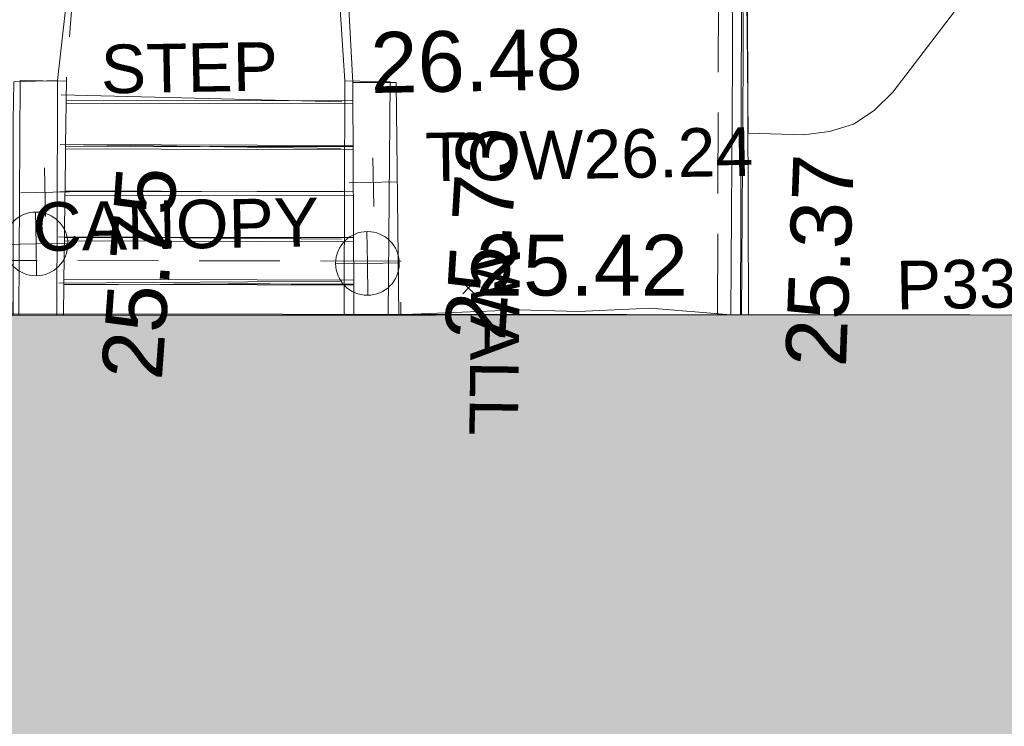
# Model space of a CAD drawing. Header units: millimetres. Extents: x -287732 to 520720, y -88450 to 287754.
# Tile 151 of 256: x -200618 to -194533, y 148919 to 153282. Entities that reach past the tile are written whole.
import ezdxf

# ---------------------------------------------------------------- set-up
doc = ezdxf.new("R2010")
doc.units = ezdxf.units.MM
doc.linetypes.add('IMPORT-DASHED _2_', pattern=[750, 500, -250])
doc.linetypes.add('IMPORT-UG_ELEC_STREET LIGHTING_QLB2 _2_', pattern=[2700, 1500, -300.0000000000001, 0, -250, 150, -300.0000000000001, 0, -200])
for name, color, linetype, lineweight, true_color in [('00_TOPO_FOOTPATH', 7, 'Continuous', 9, 0xa50000), ('00_TOPO_KERB_BOTTOM', 1, 'Continuous', 9, 0xff0000), ('00_TOPO_KERB_TOP', 7, 'Continuous', 9, 0xa500a5), ('00_TOPO_STEPS', 7, 'Continuous', 9, 0x666666), ('00_TOPO_TOP_OF_WALL', 7, 'Continuous', 9, 0x666666), ('00_TOPO_WALL', 7, 'Continuous', 9, 0x7c00a5), ('00_UAV_BUILDING_OUTLINE', 5, 'Continuous', 9, 0x0000ff), ('00_UAV_FORM_LINES', 7, 'Continuous', 9, 0x666666), ('12333-PUM-2D-U-0001-C01 - Rev2_REVIT IMPORT_dwg', 7, 'Continuous', 9, 0x767676), ('A_RHA_Line', 7, 'Continuous', 9, 0x00a600), ('BUILDING_CANOPY', 7, 'IMPORT-DASHED _2_', 9, 0x0000a5), ('BUILDING_CANOPY_TXT', 7, 'Continuous', 9, 0x0000a5), ('CONTOURS_INDEX', 4, 'Continuous', 9, 0x00ffff), ('CONTOURS_MINOR', 7, 'Continuous', 9, 0x00a5a5), ('KERB_BOTTOM', 7, 'Continuous', 9, 0x0000a5), ('KERB_TOP', 2, 'Continuous', 9, 0xffff00), ('TOP_OF_WALL_LEVEL', 7, 'Continuous', 9, 0xa500a5), ('TOP_OF_WALL_LEVEL_TXT', 7, 'Continuous', 9, 0xa500a5), ('WALL', 7, 'Continuous', 9, 0xa50000)]:
    doc.layers.add(name, color=color, linetype=linetype, lineweight=lineweight, true_color=true_color)
for name, color, linetype, lineweight in [('A_RHA_Detail', 7, 'Continuous', 9), ('CHANGE_OF_SURFACE', 7, 'IMPORT-DASHED _2_', 9), ('GEN-TEXT', 7, 'Continuous', 9), ('PARAPET', 7, 'Continuous', 9), ('PARAPET_LVL', 7, 'Continuous', 9), ('STEPS', 7, 'Continuous', 9), ('STEPS_TXT', 7, 'Continuous', 9), ('WALL_TXT', 7, 'Continuous', 9)]:
    doc.layers.add(name, color=color, linetype=linetype, lineweight=lineweight)
doc.styles.add('Arial_3', font='arial.ttf', dxfattribs={"height": 299.9999999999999})
doc.styles.add('Swis721 Lt BT_2', font='swissl.ttf', dxfattribs={"height": 375})

# ---------------------------------------------------------------- blocks, each defined once
blk = doc.blocks.new('12333-PUM-2D-U-0001-C01 - Rev2_REVIT IMPORT_dwg_TOW-2077202-Site Location Plan Proposed')
at = {"layer": '00_TOPO_TOP_OF_WALL', "color": 254, "true_color": 0xcccccc, "flags": 128}
for points in [[(0, 525.0554400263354), (0, 0), (-525.0554401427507, 0)], [(525.0554401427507, 0), (0, 0), (0, -525.0554400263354)]]:
    blk.add_lwpolyline(points, dxfattribs=at)
at = {"layer": '00_TOPO_TOP_OF_WALL', "color": 254, "true_color": 0xcccccc}
blk.add_circle((0, 0), 525.0554401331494, dxfattribs=at)
blk = doc.blocks.new('12333-PUM-2D-U-0001-C01 - Rev2_REVIT IMPORT_dwg_MGS62954_T2_Galway_ITM_3d_Rev1-2077680-Site Location Plan Proposed')
at = {"layer": '00_TOPO_FOOTPATH', "color": 254, "true_color": 0xcccccc, "flags": 128}
for points in [[(533704650.4005389, 725716422.4871479), (533704517.3276364, 725713661.0607977), (533704273.8743547, 725711803.2614447)], [(533706050.0000001, 725711770), (533705924.3829188, 725714428.0034183), (533705857.1707754, 725716170.5208727), (533705861.6885859, 725716405.4705889)]]:
    blk.add_lwpolyline(points, dxfattribs=at)
at = {"layer": '00_TOPO_KERB_BOTTOM', "color": 254, "true_color": 0xcccccc, "flags": 128}
blk.add_lwpolyline([(533705861.6885859, 725716405.470589), (533707304.0440199, 725716378.6718005), (533708590.7800167, 725716360.1848607), (533708555.5835136, 725714859.0295606), (533708514.4011252, 725711845.6693321), (533708476.6124231, 725710281.9124296)], dxfattribs=at)
at = {"layer": '00_TOPO_KERB_TOP', "color": 254, "true_color": 0xcccccc, "flags": 128}
blk.add_lwpolyline([(533705898.5171807, 725716338.667098), (533707302.9474725, 725716312.4342701), (533708522.9848072, 725716294.9056108), (533708489.3476765, 725714860.2586324), (533708448.1661507, 725711846.9615222), (533708410.3345385, 725710283.0435861)], dxfattribs=at)
at = {"layer": '00_TOPO_STEPS', "color": 254, "true_color": 0xcccccc}
for p, q in [((533704296.5790434, 725711713.4926363), (533706028.3986941, 725711641.1431454)), ((533704283.4519864, 725711406.7654427), (533706015.9609593, 725711353.4136878)), ((533704277.6531931, 725711115.8469036), (533706027.4521783, 725711088.8216527)), ((533704263.6858934, 725710838.7823092), (533706013.1139148, 725710793.7439816)), ((533704260.2472104, 725710551.8720144), (533706010.1692142, 725710534.5563143))]:
    blk.add_line(p, q, dxfattribs=at)
at = {"layer": '00_TOPO_WALL', "color": 254, "true_color": 0xcccccc, "flags": 128}
for points in [[(533703976.5195053, 725710358.7149681), (533703996.5150301, 725711561.0763506), (533704004.1055449, 725711800.4442886), (533704273.8743549, 725711803.2614448), (533704257.7855091, 725710886.7493263), (533704246.9919751, 725710468.5225486), (533704245.7779196, 725710354.1195674)], [(533706021.1771797, 725710323.8190442), (533706024.1194569, 725710469.5259327), (533706035.7425235, 725711045.121222), (533706050.0000002, 725711770), (533706330.0000003, 725711760.0000002), (533706293.6510338, 725710319.168766)]]:
    blk.add_lwpolyline(points, dxfattribs=at)
at = {"layer": '00_UAV_FORM_LINES', "color": 254, "true_color": 0xcccccc, "flags": 128}
blk.add_lwpolyline([(533706293.6510412, 725710319.1687661), (533707104.4120003, 725710337.8910003), (533707467.4120001, 725710320.8910002), (533707914.4120002, 725710333.8910003), (533708410.334534, 725710283.0435863)], dxfattribs=at)
at = {"xscale": 0.375, "yscale": 0.375, "zscale": 0.375}
for p in [(533704124.6656693, 725710796.638907), (533706170.1892509, 725710640.4989406)]:
    blk.add_blockref('12333-PUM-2D-U-0001-C01 - Rev2_REVIT IMPORT_dwg_TOW-2077202-Site Location Plan Proposed', p, dxfattribs=at)
at = {"layer": '00_TOPO_KERB_TOP', "color": 251, "true_color": 0x666666, "insert": (533708740.937989, 725709966.2680125), "char_height": 375, "width": 1495.902363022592, "attachment_point": 1, "rotation": 86.80047298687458, "line_spacing_factor": 1.005061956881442, "style": 'Swis721 Lt BT_2'}
blk.add_mtext('25.37', dxfattribs=at)
at = {"layer": '00_TOPO_TOP_OF_WALL', "insert": (533706210.3122213, 725712066.951282), "char_height": 375, "width": 1495.902363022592, "attachment_point": 1, "line_spacing_factor": 1.005061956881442, "style": 'Swis721 Lt BT_2'}
blk.add_mtext('26.48', dxfattribs=at)
at = {"layer": '00_TOPO_WALL', "color": 251, "true_color": 0x666666, "char_height": 375, "width": 1495.902363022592, "attachment_point": 1, "line_spacing_factor": 1.005061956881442, "style": 'Swis721 Lt BT_2'}
for s, insert, rotation in [('25.73', (533706637.9445722, 725710172.9405712), 85.42325911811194), ('25.75', (533704512.9896981, 725709970.0321244), 84.82468429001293)]:
    blk.add_mtext(s, dxfattribs=dict(at, insert=insert, rotation=rotation))
at = {"layer": '00_UAV_BUILDING_OUTLINE', "color": 251, "true_color": 0x666666, "insert": (533706843.0337496, 725710805.0942454), "char_height": 375, "width": 1495.902363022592, "attachment_point": 1, "rotation": 359.02223483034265, "line_spacing_factor": 1.005061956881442, "style": 'Swis721 Lt BT_2'}
blk.add_mtext('25.42', dxfattribs=at)
blk = doc.blocks.new('12333-PUM-2D-U-0001-C01 - Rev2_REVIT IMPORT_dwg_SPOT-2077700-Site Location Plan Proposed')
at = {"layer": 'TOP_OF_WALL_LEVEL', "color": 254, "true_color": 0xe1aae1}
for p, q in [((0, 500.0000000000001), (0, -500.0000000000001)), ((-500.0000000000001, 0), (500.0000000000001, 0))]:
    blk.add_line(p, q, dxfattribs=at)
blk = doc.blocks.new('12333-PUM-2D-U-0001-C01 - Rev2_REVIT IMPORT_dwg-1620468-Site Location Plan Proposed')
at = {"layer": 'BUILDING_CANOPY', "color": 9, "true_color": 0xaaaae1, "flags": 128}
blk.add_lwpolyline([(62886.87393059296, 94504.52938491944), (62888.66212451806, 94842.49804052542), (65296.9193998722, 94797.3149772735), (65291.62055688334, 94463.48786681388)], dxfattribs=at)
at = {"layer": 'CHANGE_OF_SURFACE', "color": 253, "true_color": 0xaaaaaa, "flags": 128}
for points in [[(67248.24985004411, 94430.09431271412), (67288.42141956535, 96377.9355763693), (67330.25402342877, 98851.95111623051), (67370.00547000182, 100312.0109869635), (64847.69594634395, 100398.3793514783), (64855.78587092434, 100540.6357127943)], [(63607.52997361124, 100451.4001532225), (63593.52681867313, 100141.2859128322), (63531.03880188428, 99807.28542001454), (63405.02141660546, 97669.50882703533), (63249.87507425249, 95943.19077790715)], [(65020.04138601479, 95903.7075144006), (64948.44558637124, 97953.62219156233), (64842.16376510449, 100250.4486399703), (64847.69594634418, 100398.3793514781)]]:
    blk.add_lwpolyline(points, dxfattribs=at)
at = {"layer": 'CONTOURS_INDEX', "color": 131, "true_color": 0xaaffff, "flags": 128}
blk.add_lwpolyline([(63212.48969144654, 94686.2702186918), (64227.97541110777, 94675.58813130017), (64357.93998092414, 94672.64039022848), (64487.90639941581, 94669.77853595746), (64617.87559022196, 94667.0455125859), (64747.84663051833, 94664.39837659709), (65003.54865158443, 94659.31724582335)], dxfattribs=at)
at = {"layer": 'CONTOURS_MINOR', "color": 254, "true_color": 0xaae1e1, "flags": 128}
for points in [[(67463.07827986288, 96379.23293525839), (67457.79148326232, 95549.23293553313), (67800.26765097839, 95533.48446020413), (67960.47369262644, 95549.83667715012), (68108.4810008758, 95592.97741204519), (68238.19020902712, 95676.30092368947), (68355.70068401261, 95786.41295328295), (71377.79148353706, 99599.2329353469)], [(63237.7965983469, 95539.23284902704), (64127.7914835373, 95524.23293527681), (65014.79114952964, 95509.28350270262)], [(63221.05070366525, 94979.17571058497), (64858.6289488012, 94950.42333879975), (65007.33628193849, 94949.23656829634)]]:
    blk.add_lwpolyline(points, dxfattribs=at)
at = {"layer": 'GEN-TEXT', "color": 253, "true_color": 0xaaaaaa}
for p, q in [((65675.99481379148, 94588.2884822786), (65746.70549191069, 94658.99916039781)), ((65746.70549191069, 94588.2884822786), (65675.99481379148, 94658.99916039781))]:
    blk.add_line(p, q, dxfattribs=at)
at = {"layer": 'KERB_BOTTOM', "color": 9, "true_color": 0xaaaae1, "flags": 128}
blk.add_lwpolyline([(67439.39934178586, 94426.83198759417), (67467.15708705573, 96380.97728334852), (67502.50185001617, 98862.1796391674), (67547.27188311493, 100469.1881927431), (64854.00095069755, 100566.9753700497)], dxfattribs=at)
at = {"layer": 'KERB_TOP', "color": 51, "true_color": 0xffffaa, "flags": 128}
blk.add_lwpolyline([(67391.07436093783, 94427.65674416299), (67431.24092719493, 96375.25540438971), (67473.06556336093, 98848.79972832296), (67516.65743766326, 100449.917488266), (64855.78587092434, 100540.6357127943), (64854.00095069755, 100566.9753700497)], dxfattribs=at)
at = {"layer": 'PARAPET', "color": 253, "true_color": 0xaaaaaa, "flags": 128}
blk.add_lwpolyline([(58194.11983579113, 94584.62004809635), (58194.35507594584, 94598.27580244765), (68806.05733091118, 94403.50740196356)], dxfattribs=at)
at = {"layer": 'STEPS', "color": 253, "true_color": 0xaaaaaa}
for p, q in [((63245.85691990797, 95808.80582705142), (65018.28797452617, 95771.98246703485)), ((63246.40801711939, 95827.23696797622), (65018.53339851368, 95790.41995841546)), ((63238.17481345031, 95551.88204708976), (65014.86684556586, 95514.97016276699)), ((63237.41199576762, 95526.37003408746), (65014.52713436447, 95489.44935947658)), ((63228.88203256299, 95241.09015089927), (65010.72842325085, 95204.07118170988)), ((63229.66240392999, 95267.18924671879), (65011.07595174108, 95230.17926991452)), ((63220.43710842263, 94958.65435805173), (65006.96758308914, 94921.53807391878)), ((63221.13097808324, 94981.86044010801), (65007.27658905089, 94944.75215161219)), ((63212.61631126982, 94690.46752061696), (65003.48577462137, 94653.26109109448)), ((63213.32930959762, 94720.93797358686), (65003.80221474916, 94683.7397828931))]:
    blk.add_line(p, q, dxfattribs=at)
at = {"layer": 'WALL', "color": 9, "true_color": 0xe1aaaa, "flags": 128}
for points in [[(62930.08459537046, 94503.79191376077), (62963.62141438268, 95953.06159369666), (63249.87507425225, 95943.19077790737), (63246.40801711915, 95827.23696797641), (63245.85691990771, 95808.80582705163), (63238.17481345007, 95551.88204709), (63237.41199576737, 95526.37003408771), (63229.66240392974, 95267.18924671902), (63228.88203256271, 95241.09015089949), (63221.13097808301, 94981.86044010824), (63220.43710842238, 94958.654358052), (63213.32930959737, 94720.93797358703), (63212.61631126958, 94690.46752061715), (63206.8423805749, 94499.06852231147)], [(65001.00314653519, 94468.44779879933), (65003.48577462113, 94653.26109109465), (65003.80221474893, 94683.73978289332), (65006.96758308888, 94921.53807391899), (65007.27658905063, 94944.75215161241), (65010.72842325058, 95204.07118171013), (65011.07595174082, 95230.17926991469), (65014.52713436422, 95489.44935947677), (65014.8668455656, 95514.97016276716), (65018.28797452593, 95771.98246703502), (65018.53339851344, 95790.4199584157), (65020.04138601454, 95903.70751440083), (65286.55341430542, 95900.41724266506), (65279.36981301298, 94463.69694876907)]]:
    blk.add_lwpolyline(points, dxfattribs=at)
blk.add_blockref('12333-PUM-2D-U-0001-C01 - Rev2_REVIT IMPORT_dwg_MGS62954_T2_Galway_ITM_3d_Rev1-2077680-Site Location Plan Proposed', (-533641079.6498471, -725615854.3561786))
at = {"xscale": 0.3, "yscale": 0.3, "zscale": 0.3}
for p in [(63105.7575379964, 95260.2204438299), (65135.49398176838, 95286.41059121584)]:
    blk.add_blockref('12333-PUM-2D-U-0001-C01 - Rev2_REVIT IMPORT_dwg_SPOT-2077700-Site Location Plan Proposed', p, dxfattribs=at)
at = {"layer": 'BUILDING_CANOPY_TXT', "insert": (63025.68406786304, 95197.64461943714), "char_height": 299.9999999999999, "width": 2104.538635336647, "attachment_point": 1, "line_spacing_factor": 0.9417779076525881, "style": 'Arial_3'}
blk.add_mtext('CANOPY', dxfattribs=at)
at = {"layer": 'PARAPET_LVL', "insert": (68353.8000639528, 94744.30621385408), "char_height": 299.9999999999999, "width": 1590.340713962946, "attachment_point": 1, "line_spacing_factor": 0.9417779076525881, "style": 'Arial_3'}
blk.add_mtext('P33.62', dxfattribs=at)
at = {"layer": 'STEPS_TXT', "insert": (63464.10568465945, 96163.8109569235), "char_height": 299.9999999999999, "width": 1307.531857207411, "attachment_point": 1, "line_spacing_factor": 0.9417779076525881, "style": 'Arial_3'}
blk.add_mtext('STEP', dxfattribs=at)
at = {"layer": 'TOP_OF_WALL_LEVEL_TXT', "insert": (65459.26384581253, 95585.78828960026), "char_height": 299.9999999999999, "width": 2420.40307275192, "attachment_point": 1, "line_spacing_factor": 0.9417779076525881, "style": 'Arial_3'}
blk.add_mtext('TOW26.24', dxfattribs=at)
at = {"layer": 'WALL_TXT', "insert": (66035.12452316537, 94841.60890062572), "char_height": 299.9999999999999, "width": 1362.624491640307, "attachment_point": 1, "rotation": 268.2873484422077, "line_spacing_factor": 0.9417779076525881, "style": 'Arial_3'}
blk.add_mtext('WALL', dxfattribs=at)

msp = doc.modelspace()

# ---------------------------------------------------------------- hatches: boundary and pattern name
at = {"layer": 'A_RHA_Detail', "true_color": 0xc0c0c0}
h = msp.add_hatch(color=9, dxfattribs=at)
h.paths.add_polyline_path([(-80880.60083809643, -68502.79057078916), (-80400.865924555, -68483.41509113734), (-80400.865924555, -62984.64684185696), (-24474.85765177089, -63009.32043784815), (-24456.14471271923, -50840.30023858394), (-36622.55041039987, -50831.65104353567), (-36622.55041039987, -44228.57792613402), (-50959.0526582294, -44218.38599194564), (-50959.0526582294, -42573.78171514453), (-54563.9325804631, -42571.21897729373), (-54565.69773352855, -45054.17447474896), (-92408.82109321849, -45027.27149621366), (-92411.78875845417, -49201.74309222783), (-100061.9988811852, -49201.74309222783), (-100052.2214449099, -64852.82557838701), (-86120.90825229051, -64852.82557838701), (-86092.1662649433, -62957.90041523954), (-84861.10047608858, -62957.90041523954), (-84854.79052929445, -68240.109737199), (-80870.60226892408, -68240.10973722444)])
h.paths.add_polyline_path([(-137238.9269902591, -68461.9384092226), (-132719.7426408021, -68433.0633692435), (-132847.0731201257, -62850.04282283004), (-130454.6837966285, -62916.63108078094), (-130498.2830220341, -61355.85393642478), (-117581.136331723, -61423.42893438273), (-117492.3908565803, -49183.91309190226), (-125136.5200282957, -49178.47881952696), (-125133.572703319, -45032.61887136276), (-163007.1824077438, -45005.6942194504), (-163007.1824076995, -44090.2963411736), (-163123.8521269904, -44090.21339942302), (-163122.6389897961, -42383.75184302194), (-166563.8543419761, -42383.75184298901), (-166565.034908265, -44044.39824208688), (-193158.4656786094, -44025.49275805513), (-193195.152889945, -62863.65652504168), (-137269.7106414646, -62916.63108078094), (-137254.3708868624, -65679.90523788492)])
h.paths.add_polyline_path([(120310.9497607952, -32334.28230164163), (120312.4652266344, -31610.73011961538), (133451.2244789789, -31638.24899384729), (133469.2230092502, -19717.98315780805), (121295.7536929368, -19692.48606430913), (121319.8434528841, -8190.941560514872), (112277.0825930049, -8172.001674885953), (112263.1770823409, -14811.1234547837), (78285.85310969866, -14739.95861438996), (78292.82277619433, -8167.077575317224), (75241.99098605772, -8160.673431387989), (69355.76844233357, -8152.931592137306), (69353.6659720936, -9156.74635762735), (68372.60878945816, -9154.691552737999), (68372.60878945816, -13705.52853215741), (69333.7233474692, -13707.54156770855), (69325.07112547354, -16249.53369228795), (66623.4489111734, -16249.53369228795), (66619.79243935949, -17995.29925530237), (65989.07757494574, -17995.2992552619), (65985.44262772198, -19730.78799483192), (57152.23993377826, -19712.28702421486), (57127.42535098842, -31559.89463417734), (70277.87165424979, -31587.43801817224), (70277.87165431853, -32271.7414715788), (78263.96947909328, -32285.12944888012), (78266.62661740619, -31019.79372153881), (112335.8856506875, -31091.15111860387), (112335.8856506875, -32317.57330553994), (119781.4233959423, -32333.17321913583)])
h.paths.add_polyline_path([(7503.717409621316, -1791.439263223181), (15482.43097392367, -674.0213231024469), (15484.0826588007, 148.1327206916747), (56188.28042539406, 205.5276654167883), (56155.84326007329, 14338.3166313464), (18016.62665935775, 14236.48149539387), (17967.9025208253, 34313.18372071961), (21727.10644863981, 34324.0692624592), (21708.90974962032, 40608.10218321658), (18009.66447159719, 40608.10218321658), (17995.54603706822, 45483.75063442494), (9770.084204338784, 45420.6329473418), (3966.213879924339, 45446.76585222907), (3984.771235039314, 14176.56786832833), (1023.062455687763, 14176.56786837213), (-276.5134647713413, 14190.52623461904), (-231.6790044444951, 5968.135265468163), (-226.4491536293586, 193.7444677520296), (553.0869992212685, 183.4716499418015), (7477.609307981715, 143.2867586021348), (7488.638446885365, -674.0213231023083)])
h.paths.add_polyline_path([(77755.59663317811, 53.47451145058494), (77729.51881611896, 1699.844979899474), (94464.47132486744, 1659.976083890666), (94606.37913471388, 17991.390236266), (88810.4190114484, 18015.03260816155), (88799.89418497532, 14436.74271609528), (69413.88950349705, 14457.8773889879), (69377.35724448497, 99.62816357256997), (75241.99098605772, 67.32134432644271)])
h.paths.add_polyline_path([(61252.12079701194, 46453.95617366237), (105774.7348988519, 46472.68783506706), (105768.2642198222, 61852.61234306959), (92285.13876309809, 61852.61234306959), (92308.59670399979, 65784.30757140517), (96107.4668000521, 65767.60445243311), (96059.68081117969, 75209.20847378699), (101084.8427276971, 75071.88872764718), (104988.0046543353, 74765.36560406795), (108403.6894220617, 74363.8408943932), (112009.2703903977, 73787.25420861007), (115645.3524815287, 73049.69667206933), (116890.8108051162, 72761.69136252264), (120208.9929833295, 71893.18353872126), (120865.241739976, 71703.68484519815), (124135.6329506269, 70669.67317906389), (127435.6253142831, 69480.50055823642), (127820.4368670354, 69394.93141813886), (128274.3081769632, 69331.69585753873), (128731.8791144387, 69306.66104516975), (129189.9401488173, 69320.00258290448), (129645.2782985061, 69371.62688826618), (130094.6997111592, 69461.17185603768), (130535.0520071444, 69588.00939074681), (130963.246434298, 69751.24981927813), (131376.2795165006, 69949.74812590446), (131771.2541232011, 70182.11198903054), (132162.5575600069, 70460.5404660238), (132496.0921583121, 70741.69081113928), (132820.871367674, 71064.98072578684), (133117.4593294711, 71414.31364272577), (133383.77568926, 71787.23923950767), (133616.5473239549, 72178.5372844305), (133817.1647262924, 72590.54524898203), (133982.6025969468, 73017.89547513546), (134111.7005086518, 73457.59040801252), (134203.5529320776, 73906.54590458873), (134257.5155883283, 74361.61286216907), (134272.5462649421, 74819.5993153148), (134250.5259875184, 75277.29281745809), (134189.6227572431, 75731.48297747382), (134090.9274700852, 76178.98397757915), (133955.1324028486, 76616.65691993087), (133783.1900598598, 77041.43184345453), (133576.3064937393, 77450.32925647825), (133335.932843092, 77840.48103920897), (133063.7551572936, 78209.15055532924), (132761.6825665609, 78553.75185442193), (132431.8338935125, 78871.8678050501), (132076.5227905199, 79161.26705197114), (131698.2415080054, 79419.91966861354), (131299.6434187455, 79646.01139197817), (131093.5942456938, 79746.34209763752), (132146.0467355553, 83110.22226145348), (122787.7632953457, 86282.54285518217), (121604.3555412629, 82800.3591886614), (117095.9864227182, 83870.84033785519), (116841.9598400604, 83526.35449572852), (116120.5435466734, 91221.93611972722), (110237.7341284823, 91274.27491021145), (110194.3680786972, 90435.39030214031), (104988.0046543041, 90486.49901390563), (104973.2761846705, 94309.82427956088), (103746.1314668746, 94309.8242795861), (103839.9937121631, 122852.1474271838), (96365.09202306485, 122931.9599470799), (96350.3400238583, 123952.4168585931), (104555.5505249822, 123902.1925226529), (104607.3234458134, 120248.5396156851), (125502.5015002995, 120134.1933400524), (125662.0200253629, 137657.3796882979), (114479.5865733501, 137699.2256881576), (114382.306264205, 129149.9458158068), (104644.159003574, 129187.9975073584), (104577.9931702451, 126217.3903144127), (101184.4926406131, 126159.1566967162), (101264.6166812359, 135959.2655565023), (89967.23178808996, 135988.8856164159), (89927.63362986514, 125823.6463181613), (93630.53562302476, 125840.7948842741), (93580.65688892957, 122931.9599470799), (88697.38835376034, 122904.7310126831), (88679.3898954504, 95739.09143775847), (86378.25848996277, 95739.09143775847), (86378.18187189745, 96178.1008337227), (83279.50743284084, 96200.92083327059), (83273.62493422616, 95735.74732133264), (70169.67509619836, 95733.22421950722), (70166.26842742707, 96272.07409347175), (66674.99731294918, 96257.14073655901), (66654.74538556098, 95755.71092136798), (65784.77231079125, 95755.71092136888), (65887.65094984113, 117470.630565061), (53473.3427162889, 117487.9046429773), (53434.44066309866, 98570.46349063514), (40649.41626916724, 98570.46349063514), (40610.16711559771, 94406.01479078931), (38853.82372868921, 94410.36303440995), (38848.65589191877, 89463.65332729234), (40612.46601912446, 89518.45976927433), (40665.38257362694, 86257.73741128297), (38372.19584460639, 86305.72309285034), (38369.79374539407, 76901.0507917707), (50937.9512507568, 76944.40198294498), (50922.88567286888, 74598.78180889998), (56484.9061132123, 74588.85093771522), (56484.9061132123, 75194.85181995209), (92465.4037153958, 75233.0258166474), (92645.92783662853, 71766.64845094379), (89810.55521366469, 69362.83965827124), (85313.16173974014, 69360.94750420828), (85313.16173974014, 66907.4050808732), (75210.14498263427, 66903.15451589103), (75210.14498263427, 63815.70944550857), (70819.40014309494, 63815.70999200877), (70819.21601505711, 64253.35708059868), (69456.83415683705, 64253.35708059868), (69455.7195737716, 66901.99623166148), (61303.32856759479, 66898.5668068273), (61304.56054988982, 63970.32021231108), (70500.41048208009, 63970.32021219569), (70500.4088543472, 61852.59006207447), (61245.6438848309, 61848.69637488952), (61252.03558504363, 46656.49344428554)])
h.paths.add_polyline_path([(-17153.16561239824, 48569.32684293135), (-17153.16561224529, 60770.38083685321), (-29362.88357759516, 60774.70428694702), (-29362.88357759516, 67399.20394580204), (-43507.24466814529, 67405.01911303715), (-43488.5313307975, 69093.07334175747), (-45766.41866231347, 69109.32868388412), (-45794.3462003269, 67405.01911303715), (-47272.11273194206, 67404.2124544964), (-47272.44887633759, 66454.91798908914), (-86004.56386332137, 66468.63299519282), (-86006.66970787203, 60521.58362721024), (-92662.87722510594, 60521.58362721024), (-92665.2138765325, 50184.35611932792), (-79752.0168396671, 50179.78309939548), (-79752.016597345, 48591.4932381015), (-17157.7163123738, 48569.32845417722)])
h.paths.add_polyline_path([(-201056.4185878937, 48628.75479108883), (-138377.9751621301, 48634.64535779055), (-138377.9751621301, 50133.28201003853), (-125467.710581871, 50134.49626164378), (-125468.6909603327, 60566.1903686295), (-132186.8595614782, 60565.86652591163), (-132187.4203588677, 66533.0197876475), (-170643.3098734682, 66805.61809689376), (-170643.3098732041, 67738.78475848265), (-200340.0100486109, 67488.93693764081), (-200348.7171487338, 60827.78025104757), (-201057.5650552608, 60827.71357558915), (-201056.6510294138, 51102.04313372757)])
h.paths.add_polyline_path([(-240051.5126725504, 54769.19491160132), (-239444.490259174, 54811.10754483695), (-239186.5396223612, 54841.92927608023), (-238764.8191577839, 54940.98166103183), (-238382.4735933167, 55122.46891388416), (-237990.3402229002, 55354.87497234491), (-237269.2031023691, 55936.21515020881), (-237032.4836384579, 56225.56611516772), (-236793.0039602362, 56569.31473944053), (-236554.5880578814, 57004.26389721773), (-236432.7219585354, 57267.46508908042), (-236300.081527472, 57753.26238983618), (-236250.7285154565, 58017.17885684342), (-236235.6490609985, 58516.21786804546), (-236233.2538429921, 58987.85640053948), (-236213.7029795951, 59823.48083769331), (-236363.8287855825, 59820.86038205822), (-236634.0279869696, 60698.06075827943), (-236391.9547756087, 61432.19726339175), (-236225.4740089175, 61435.10319600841), (-236201.6036569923, 62637.68779596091), (-232563.5271750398, 62639.28734435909), (-232563.5271750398, 63049.03842404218), (-232732.1945866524, 63049.15302218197), (-232860.1521277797, 63457.95890274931), (-232731.606808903, 63914.24862697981), (-232560.8209656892, 63914.24862697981), (-232515.1276847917, 70598.00033009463), (-240628.6947849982, 70598.85496273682), (-240629.7923196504, 72350.98321577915), (-246412.6011212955, 72347.36085933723), (-246412.6011212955, 70616.45923936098), (-254449.5805725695, 70618.60952619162), (-254454.637144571, 70754.06491720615), (-254469.7140363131, 73191.66276250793), (-263883.2532625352, 73267.83063688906), (-263902.4181505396, 68260.74348553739), (-263714.8217520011, 68259.82096572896), (-263552.9672900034, 67819.65434396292), (-263719.0883117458, 67392.2068408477), (-263913.6298699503, 67392.20684284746), (-263956.7001913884, 58633.76423459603), (-260181.1963171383, 58611.22607638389), (-260192.3146983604, 56354.25111579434), (-257184.684388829, 56339.46086021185), (-257213.4419957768, 57092.93866021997), (-257338.5163846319, 57093.27331223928), (-257471.0109294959, 57531.74572308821), (-257338.5163845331, 58062.22513696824), (-257203.4956297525, 58064.06881289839), (-257173.5751889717, 58598.54056692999), (-256478.2273617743, 58575.27357994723), (-256478.2273617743, 58788.51859473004), (-256013.0091299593, 58911.92701534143), (-255397.0786664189, 58780.99767617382), (-255397.0786664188, 58595.982422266), (-243809.885361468, 58585.92793201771), (-243805.3570672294, 58352.04527760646), (-243740.939469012, 57884.52572680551), (-243619.0830608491, 57421.84877545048), (-243424.3877545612, 56943.65915412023), (-243247.1437899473, 56608.24157713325), (-243003.0710579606, 56249.99021479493), (-242732.2093200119, 55932.75703082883), (-242371.7230178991, 55603.12658811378), (-242141.255125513, 55424.88676767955), (-241804.9643037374, 55216.88439822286), (-241529.4640827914, 55077.02869055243), (-241100.6275144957, 54917.18295003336), (-240836.2134980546, 54840.82833176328), (-240453.4486195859, 54788.60784130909), (-240218.9578693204, 54777.28227442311)])
h.paths.add_polyline_path([(40276.69022552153, 59895.36417752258), (40328.62676029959, 69196.9439153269), (36588.99968785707, 69217.8245910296), (36619.46637569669, 74674.25962428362), (32264.36460078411, 74687.02318924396), (32233.48293867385, 69156.26826306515), (11916.69390495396, 69269.70959686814), (11966.66200111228, 78218.75165974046), (29087.509017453, 78123.15526808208), (29143.44567205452, 88141.1370047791), (15719.348796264, 88216.09212953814), (15732.60379610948, 90589.9978889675), (4594.294101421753, 90652.19003489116), (4525.129359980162, 78265.12250449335), (10096.76365553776, 78234.01258731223), (10077.43887221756, 74773.03821910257), (4547.641142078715, 74803.91453678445), (4465.579974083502, 60107.1600234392), (19125.89094760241, 60025.30234268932), (19139.86249374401, 62527.53804644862), (31738.59196305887, 62457.19146404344), (31724.55430858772, 59943.11609815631), (38369.79364225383, 59906.01157293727)])
h.paths.add_polyline_path([(-246083.0241259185, 72334.29150213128), (-246083.0594797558, 72334.30275087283), (-246208.2905500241, 72334.29150213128)])
h.paths.add_polyline_path([(-114575.3004830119, 112178.0758695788), (-114575.3246435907, 112178.0758695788), (-114707.2752166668, 115801.5811617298)])
h.paths.add_polyline_path([(-154699.9178765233, 101760.4080976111), (-114382.050333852, 101776.0542914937), (-114382.050333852, 106926.9360164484), (-113755.641395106, 106927.1792101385), (-113757.5507412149, 111847.2721531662), (-114431.6837526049, 111847.2721531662), (-114431.8097758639, 112178.0758695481), (-114575.3004830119, 112178.0758695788), (-114578.9984943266, 121707.2390833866), (-123056.9849702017, 121707.2390833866), (-123068.8201032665, 156452.7036899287), (-119381.2340625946, 156454.1348067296), (-119381.2340625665, 160165.8597952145), (-115501.031452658, 160167.3662801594), (-115503.3750945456, 166206.5793118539), (-132411.7987151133, 166599.6604729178), (-132411.8243278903, 166665.6603411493), (-135275.0124468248, 166664.5490317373), (-135275.0124468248, 166628.1883101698), (-135911.3205076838, 166628.1944502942), (-135911.3479256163, 166352.1604668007), (-152521.1633846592, 166345.7146753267), (-152518.3680955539, 159142.6836790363), (-150699.3133726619, 159117.9265656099), (-150758.5477087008, 122560.691203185), (-151059.2005266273, 122560.691203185), (-151061.0981347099, 121302.4374932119), (-154138.3148337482, 121372.6012653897), (-154138.3148337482, 121865.1834517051), (-154704.3888425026, 121867.2611370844), (-154688.5451973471, 119352.3937021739), (-154745.5933227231, 119352.3715636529), (-154745.5763474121, 118722.1532660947), (-160794.1544526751, 118748.7442832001), (-160794.1544526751, 119410.5425977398), (-163852.1622693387, 119422.408321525), (-163855.0715294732, 118762.2003111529), (-167568.6765459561, 118778.5256058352), (-166634.6619849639, 124395.1277019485), (-166930.050559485, 124500.0918161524), (-167568.6765459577, 124707.6250903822), (-168028.2173235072, 124841.3808647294), (-168630.5006276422, 124991.3056740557), (-169238.2056069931, 125117.4693074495), (-169850.3952285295, 125219.6772876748), (-170466.1255403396, 125297.7720169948), (-171089.11025998, 125351.8553033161), (-171704.4065937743, 125381.1774255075), (-172325.0479971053, 125386.3595015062), (-172782.2248668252, 125374.5832362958), (-173401.7764235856, 125337.4554476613), (-174109.844898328, 125263.4341236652), (-174634.1213722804, 125190.4100126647), (-175245.0145766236, 125080.719099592), (-176047.1958093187, 124895.7675260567), (-176665.4852587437, 124724.7228134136), (-177045.3001228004, 124609.1129151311), (-177631.5127792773, 124405.2077276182), (-176665.4852586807, 118818.5158794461), (-177558.9402083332, 118822.4435768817), (-177662.2853368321, 125263.4341236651), (-176365.3912351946, 126542.9270807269), (-159462.2970490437, 126319.910391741), (-157057.7396790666, 128609.0850976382), (-157060.6673204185, 136153.1661957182), (-158638.8016610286, 137740.2441626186), (-159352.3735831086, 137740.2441626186), (-161634.4140634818, 140201.1078539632), (-168727.9404945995, 140256.8191146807), (-171035.0401161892, 137942.8847305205), (-174184.1459014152, 137942.8847305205), (-176460.1167434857, 140292.2858551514), (-177341.6856934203, 140292.2858551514), (-177341.7113613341, 140358.4281613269), (-183428.5803825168, 140356.0660244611), (-185921.6385985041, 137917.4639994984), (-185921.6385985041, 131757.3091155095), (-186906.8767412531, 131756.9267733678), (-187725.3914540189, 130809.9989183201), (-187724.058890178, 127376.1828148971), (-186481.0281350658, 126304.5577463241), (-186479.4846754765, 122327.2959175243), (-185176.2828158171, 121059.4673825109), (-180304.1129154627, 121059.4673824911), (-180304.1136492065, 118802.0484409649), (-193555.3706955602, 118802.0484409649), (-193555.368699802, 133117.8341649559), (-192593.6442938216, 133118.2073819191), (-192593.6442938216, 134200.8158367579), (-192224.6284783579, 134200.9592041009), (-192225.5653014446, 136615.0101267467), (-192595.0012460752, 136615.0101267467), (-192595.4357332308, 137734.4745165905), (-193589.2709668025, 137734.4746851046), (-193589.2685988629, 147474.570583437), (-193163.2062206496, 147492.8644732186), (-192765.7252967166, 147531.087133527), (-192359.9383250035, 147589.5931622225), (-192199.8207947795, 147616.5827294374), (-191882.7548926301, 147682.9245600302), (-191568.5380070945, 147761.6632019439), (-191257.654638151, 147852.677242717), (-190828.6072909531, 148002.2045655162), (-190647.7999969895, 148070.9514233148), (-190349.7690789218, 148197.8750094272), (-190056.9509284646, 148336.4013817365), (-189769.797051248, 148486.3169427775), (-189405.3590254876, 148698.0567944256), (-189132.906026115, 148873.2749095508), (-188867.542109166, 149059.0543929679), (-188609.6764469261, 149255.1087866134), (-188354.9814055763, 149465.3525772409), (-188079.6339208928, 149713.879248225), (-187884.9836199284, 149901.8220103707), (-187545.928247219, 150265.8040604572), (-187446.29984479, 150378.3960832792), (-187241.3270201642, 150629.2310214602), (-187046.3599558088, 150887.9197697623), (-186861.6992771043, 151154.0634500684), (-186546.1373636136, 151669.829875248), (-186524.4196769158, 151707.0632450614), (-163675.2898318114, 151669.829875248), (-163687.5843045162, 148134.07679455), (-157303.6541541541, 148136.492106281), (-157303.6541541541, 155759.91501608), (-157557.4317586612, 155765.0384228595), (-157555.9168973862, 166678.0466575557), (-187009.2021991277, 166699.7464767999), (-187013.0952111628, 162054.4009359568), (-188707.17754695, 162044.5925187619), (-188705.9961892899, 155021.5333641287), (-188737.9999316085, 154650.5326604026), (-188799.0133969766, 154283.1866125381), (-188857.2045401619, 154035.4341107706), (-188966.1106131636, 153679.3368924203), (-189102.6200311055, 153332.8820747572), (-189265.8911675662, 152998.2056672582), (-189454.9174011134, 152677.371060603), (-189645.2484685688, 152421.3220123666), (-189916.9563410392, 152104.2450531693), (-190212.7041973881, 151809.4634871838), (-190530.6686598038, 151538.7947471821), (-190868.8893671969, 151293.9075915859), (-191225.281078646, 151076.3118324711), (-191597.6465194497, 150887.3490191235), (-192092.8415776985, 150682.5621956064), (-192519.2468154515, 150561.8451365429), (-192903.8930791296, 150482.240889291), (-193187.215491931, 150440.8868273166), (-193594.1866364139, 150407.1257787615), (-193594.5952989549, 151459.9895227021), (-205369.2399268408, 151455.4201247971), (-205354.4523517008, 113350.0822379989), (-207187.1580384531, 113349.3710182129), (-207184.3024929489, 105991.0636522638), (-205312.8748221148, 105991.1901500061), (-205311.2362476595, 101769.6553082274), (-175488.6451201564, 101781.2285901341), (-175488.6451201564, 110889.6985621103), (-154703.4627663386, 110897.5679794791), (-154700.2792295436, 102691.5597281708)])
h.paths.add_polyline_path([(193735.9435693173, 113047.8274774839), (208865.0938716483, 114991.0266430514), (208976.1154123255, 114126.6471160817), (216447.8967332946, 115086.3281915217), (216038.7305308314, 118271.9702413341), (232648.5073383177, 120405.3421626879), (233425.993615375, 114352.0734369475), (240632.2017567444, 115277.6440988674), (239854.8412683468, 121329.9334727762), (256406.8682407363, 123455.8879629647), (257091.7572256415, 118089.1198988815), (264572.2871227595, 119040.8180953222), (261877.8350555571, 138524.7609215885), (259178.7147038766, 138221.6086035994), (259197.3483655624, 137439.0084132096), (254686.1480587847, 136897.0007612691), (255412.6810205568, 131314.8303176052), (240852.7447969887, 129522.4514056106), (239771.0426543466, 137918.8519126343), (240649.5822431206, 138010.1984551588), (240062.3063116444, 142776.6750342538), (239165.7694642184, 142685.0143484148), (237630.9646614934, 151018.3171732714), (266172.8791088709, 154560.7889781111), (271297.1876944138, 142612.4006970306), (276531.7397502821, 144861.098714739), (274941.5029779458, 148527.9037281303), (302074.5307653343, 160134.9084326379), (300215.9323773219, 164320.1841173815), (301528.1613272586, 164907.0997989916), (300405.1237791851, 167477.8916353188), (299016.6944531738, 166945.7181824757), (295626.7488506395, 174518.754428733), (294333.0289184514, 177537.1551681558), (287288.8475947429, 174518.754428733), (289427.6893504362, 169661.0163463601), (272956.7816584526, 162557.1203578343), (271943.2187787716, 164897.4305293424), (267016.3118217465, 162764.0369715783), (268502.3094164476, 159357.0430143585), (265200.4029574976, 157946.4096681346), (226856.416695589, 153146.7821792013), (227510.3041274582, 148852.0205334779), (228280.9873165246, 141179.0007483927), (227302.3544112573, 141050.281300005), (227895.3788235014, 136433.1758633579), (228748.5501749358, 136523.8855003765), (229602.3077302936, 128023.7667641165), (217691.2359889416, 126493.8999679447), (217642.3600127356, 126874.433267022), (215138.5007311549, 126552.8357430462), (215194.9980427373, 126112.965074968), (215015.6132226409, 126089.924757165), (214840.9672575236, 127449.66446064), (192258.7012018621, 124549.1816390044), (193486.3576426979, 114991.0266430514)])
h.paths.add_polyline_path([(-78076.24187439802, 117605.5188722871), (-78076.23951902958, 117610.0871211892), (-78070.318122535, 129485.7330792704), (-74723.15926543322, 129478.385255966), (-74723.15926543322, 125435.7860624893), (-48015.64546086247, 125380.0246061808), (-47996.55031653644, 135872.5822179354), (-61198.15919578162, 135901.5630078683), (-74714.72264144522, 135923.5088764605), (-74723.6287602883, 131865.2975510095), (-78070.318122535, 131872.642169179), (-78062.97909487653, 149549.7689430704), (-58292.26570492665, 149541.5607197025), (-58292.26570491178, 148946.2407608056), (-37707.70924046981, 148937.6946533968), (-37703.30827430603, 159740.0672041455), (-44148.26955755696, 159742.7429641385), (-44148.26955755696, 162961.3319174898), (-49829.95437583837, 162961.3319174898), (-49830.92144130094, 160632.0129326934), (-78494.09026625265, 160643.9130440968), (-78494.09026625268, 161615.1537738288), (-78739.225852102, 161615.2555472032), (-78691.7919454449, 168187.9195488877), (-90844.57645036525, 168126.8149079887), (-90962.52567694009, 152686.7636277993), (-89064.97866809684, 152685.9758215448), (-89079.54115380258, 117610.0871211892), (-78374.80218507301, 117605.6428258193)])
h.paths.add_polyline_path([(69254.82576126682, 129235.9722870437), (69259.97086178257, 136167.789247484), (86068.0992678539, 136131.0235193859), (86008.66431381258, 164703.3084147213), (58789.63167882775, 164723.511581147), (58789.63167882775, 170119.2062865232), (54460.1632489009, 170122.4198087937), (54457.21717773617, 166153.279245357), (47042.2151650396, 166158.7829869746), (47041.10931533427, 164668.9097040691), (39173.27935198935, 164674.7495545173), (39172.83712618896, 164078.9539098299), (17014.87910992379, 164095.4005254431), (17002.38841206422, 147267.1142245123), (12659.63471563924, 147267.1142245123), (12653.60087534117, 139137.9291796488), (17031.41608901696, 139134.6797717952), (17024.5879174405, 129935.3194463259), (39191.34773726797, 129918.8662983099), (39191.34773726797, 129258.2867272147), (69014.0340609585, 129236.1510132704)])
h.paths.add_polyline_path([(39265.62356917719, 139467.8223435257), (33050.91021530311, 139484.1586867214), (33087.56357182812, 153427.9220784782), (39277.60130889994, 153411.6505991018), (39277.60130890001, 152830.3127277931), (43058.29603858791, 152820.3745823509), (43024.83899408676, 140092.5601633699), (39267.2657899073, 140092.5601633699)])
h.paths.add_polyline_path([(1979.548949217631, 189123.2414339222), (18699.10403225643, 189180.0465563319), (18678.46874730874, 195253.6675675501), (24349.02704561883, 195272.9334348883), (24334.96888372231, 199550.7690688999), (28829.78348974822, 199566.0403168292), (28798.3577216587, 208815.6446464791), (24334.949615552, 208806.151404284), (24333.90624841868, 209113.2475694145), (16811.59093053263, 209087.6903002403), (16806.58456499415, 208843.5909093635), (6772.293057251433, 208809.4991440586), (6797.166076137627, 201488.5780549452), (-8471.058649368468, 201436.7038490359), (-8471.058649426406, 200429.0172028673), (-11856.09020770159, 200417.5164702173), (-11823.72827009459, 190892.3684138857), (-7614.729360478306, 190906.6685966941), (-7614.729360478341, 190170.8290169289), (-4608.619189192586, 190169.2993656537), (-4608.238782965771, 190916.8832264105), (1973.379031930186, 190939.2444180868), (1977.122761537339, 189837.3456693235)])
h.paths.add_polyline_path([(-20506.22133143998, 190640.0286460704), (-20122.28942212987, 206347.1214480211), (-41550.34215551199, 207015.2557957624), (-41462.26177903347, 210449.6195896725), (-31391.41053372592, 210152.0276719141), (-31078.64493155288, 223862.5743669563), (-44305.08575743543, 224230.7972280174), (-44490.79956591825, 211865.5542346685), (-47510.12209648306, 211942.9901385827), (-47722.57925071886, 203659.0205614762), (-47076.06680548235, 203635.3001465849), (-47175.4684425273, 199531.9403872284), (-46801.21126120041, 199520.4703269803), (-46873.68175963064, 195478.5899481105), (-44600.40472248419, 195425.2559779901), (-44685.88459507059, 192243.2795180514), (-38073.99929115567, 192135.6564362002), (-38104.39995468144, 191126.972250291), (-21537.79264466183, 190668.5723412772)])
h.paths.add_polyline_path([(16801.02360973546, 195961.500137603), (9656.615133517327, 196015.1086063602), (9643.838150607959, 199513.9922857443), (11631.77992468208, 199485.8321209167), (11631.7920940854, 203322.2460456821), (16806.58456511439, 203391.4855728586), (16801.0407710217, 195984.4293109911)])
h.paths.add_polyline_path([(122084.9264926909, 200536.2570557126), (122088.1805162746, 206386.1947929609), (125211.1061638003, 206386.1947929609), (125211.1162733, 206645.8932837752), (126202.7098976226, 206645.8932838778), (126203.0204769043, 207041.0477229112), (130401.4034741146, 206979.0758390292), (130444.2691124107, 209883.280297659), (126202.8383603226, 209945.8832030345), (126203.0204769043, 214624.1281189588), (127364.791950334, 214624.1281190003), (127365.2106673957, 225380.2058567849), (126159.8599207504, 225380.2527798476), (126207.4133336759, 241475.3410923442), (119482.5411291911, 241495.8747898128), (119479.2041949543, 246182.0096278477), (109943.9121324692, 246175.2196735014), (109953.2702601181, 233033.381429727), (115000.5285021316, 233033.3814296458), (114999.579292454, 208653.4991933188), (112026.3032630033, 208653.4991933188), (112024.3519988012, 200538.6761891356), (122024.6079402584, 200536.2715596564)])
h.paths.add_polyline_path([(30087.05071580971, 200986.75440713), (38030.67179071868, 201028.6865660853), (38030.67179071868, 202922.9731660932), (38109.89531492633, 202923.3913649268), (38067.25569096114, 208827.6066631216), (38013.35839378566, 208827.6672237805), (38012.38630971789, 209012.5383931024), (30044.90685988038, 208970.480297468), (30076.83023715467, 202922.9203834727)])
h.paths.add_polyline_path([(195986.2599417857, 205661.5722736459), (202896.8751332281, 206052.0074670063), (202676.8862551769, 209945.7611691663), (195766.2710618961, 209555.3259759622)])
h.paths.add_polyline_path([(-91652.40581580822, 206392.6172135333), (-79454.24421187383, 206432.5105635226), (-79629.29258199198, 238245.6998510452), (-68904.21147484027, 238215.095164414), (-68918.55832832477, 246312.9061543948), (-68918.56040493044, 246314.0782553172), (-68756.515268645, 246312.9061543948), (-68755.20581930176, 246638.9786699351), (-79620.07671794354, 246651.3624133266), (-79606.5628449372, 247343.5411849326), (-82154.50636787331, 247318.0695596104), (-82154.50636787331, 247488.1275895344), (-91640.64698348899, 247472.5371040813), (-91638.72040628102, 246846.4753752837), (-131470.3702759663, 246641.42150215), (-131470.3702759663, 250159.5419305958), (-142857.1087886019, 250176.7939677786), (-142864.0554935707, 246220.0701029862), (-165118.8027587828, 246272.3986783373), (-165040.0492656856, 253907.936045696), (-178677.4727934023, 253929.5079730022), (-178699.5521575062, 238176.7234097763), (-138599.3373496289, 238209.4781454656), (-138548.4479938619, 206627.5237025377), (-126646.6702863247, 206572.2299428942), (-126666.6805510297, 234825.8818836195), (-124962.7180531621, 234825.9534805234), (-124969.0241559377, 234688.4891474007), (-91595.61129713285, 234664.3133306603), (-91650.87307429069, 207155.5994723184)])
h.paths.add_polyline_path([(142123.7078574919, 209113.5383730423), (152768.4446292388, 209127.3137314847), (152745.2992288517, 227012.63380935), (142100.5623961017, 226998.8584508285), (142121.8067345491, 210582.5602643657)])
h.paths.add_polyline_path([(168998.8561129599, 209274.9592350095), (169026.8416078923, 226860.3446540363), (161686.6780314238, 226876.6646907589), (161647.6783165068, 209291.3037608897), (168846.6177107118, 209275.2977201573)])
h.paths.add_polyline_path([(49761.46820719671, 218476.5678095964), (49794.00484360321, 223316.1680811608), (41274.07755982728, 223363.4010619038), (41273.58999769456, 223290.8795634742), (32187.30576796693, 223351.9666549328), (32202.10532419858, 225553.2987454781), (20081.83724695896, 225634.7833114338), (20035.26675877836, 218707.7438801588), (31566.33951793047, 218630.2204881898), (31566.12891731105, 218598.8950898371), (49750.1971391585, 218476.6435849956)])
h.paths.add_polyline_path([(162361.9830851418, 234154.05208666), (162366.6425722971, 241589.9129272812), (135261.102696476, 241630.986197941), (135249.088870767, 234197.8735112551), (160249.0277027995, 234157.4671671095)])
h.paths.add_polyline_path([(176458.8604389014, 246709.5724700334), (176516.2484477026, 252173.1529804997), (168884.2833866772, 252253.3171281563), (168934.86529241, 257068.9279575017), (164355.0504715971, 257117.0331241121), (164296.1746742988, 251511.808811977), (164416.8965511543, 251510.5407811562), (164367.8024342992, 246836.573754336), (171460.1142273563, 246762.0779818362)])

# ---------------------------------------------------------------- linework, layer by layer
at = {"layer": 'A_RHA_Line', "color": 7}
for p, q in [((-198048.6359074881, 151458.2610388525), (-203047.3792453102, 151456.3211717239)), ((-193594.5952223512, 151459.9895227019), (-198048.6359074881, 151458.2610388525))]:
    msp.add_line(p, q, dxfattribs=at)

# ---------------------------------------------------------------- block references
at = {"layer": '12333-PUM-2D-U-0001-C01 - Rev2_REVIT IMPORT_dwg', "color": 254, "linetype": 'IMPORT-UG_ELEC_STREET LIGHTING_QLB2 _2_', "true_color": 0xffd4d4, "rotation": 0.9999999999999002}
msp.add_blockref('12333-PUM-2D-U-0001-C01 - Rev2_REVIT IMPORT_dwg-1620468-Site Location Plan Proposed', (-261895.0770586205, 55869.5817132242), dxfattribs=at)

doc.saveas('drawing.dxf')
